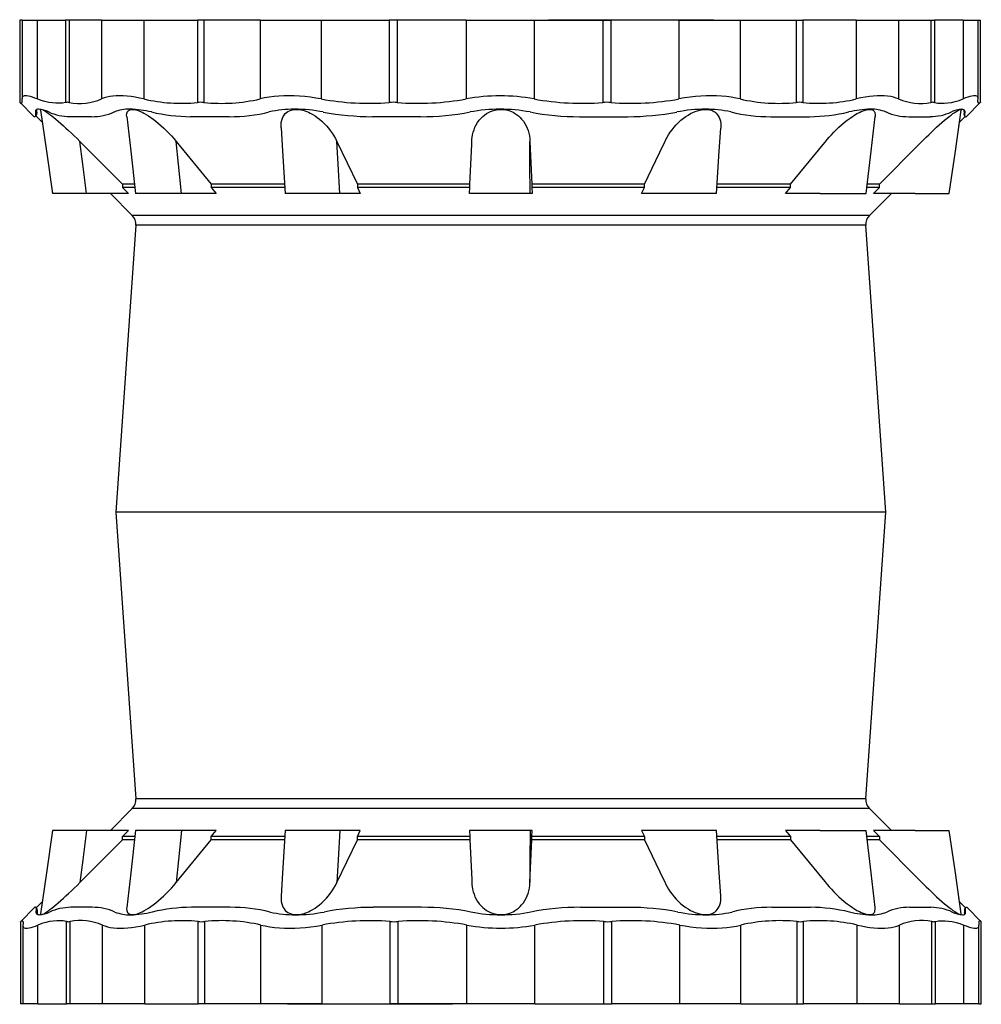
# Model space of a CAD drawing. Extents: x -171 to 1613, y -1011 to 797.
# Tile 1 of 2: x -171 to 591, y -1011 to -231. Entities that reach past the tile are written whole.
import ezdxf

# ---------------------------------------------------------------- set-up
doc = ezdxf.new("R2010")
doc.units = 0
doc.layers.get('0').update_dxf_attribs({"linetype": 'CONTINUOUS'})

msp = doc.modelspace()

# ---------------------------------------------------------------- linework, layer by layer
at = {"color": 7, "linetype": 'CONTINUOUS'}
for p, q in [((-170.57, -231.6), (-170.57, -296.55)), ((-170.42, -231.6), (-170.57, -231.6)), ((-170.42, -231.6), (-170.42, -296.68)), ((-168.74, -231.6), (-170.42, -231.6)), ((-168.74, -231.6), (-168.74, -293.41)), ((-168.74, -231.6), (-156.75, -231.6)), ((-156.75, -231.6), (-156.75, -293.86)), ((-156.75, -231.6), (-134.17, -231.6)), ((-134.17, -231.6), (-134.17, -296.68)), ((-131.36, -231.6), (-134.17, -231.6)), ((-131.36, -231.6), (-131.36, -296.68)), ((-105.68, -231.6), (-131.36, -231.6)), ((-105.68, -231.6), (-105.68, -293.86)), ((-105.68, -231.6), (-72.2, -231.6)), ((-72.2, -231.6), (-72.2, -293.86)), ((-72.2, -231.6), (-29.79, -231.6)), ((-29.79, -231.6), (-29.79, -296.68)), ((-24.73, -231.6), (-29.79, -231.6)), ((-24.73, -231.6), (-24.73, -296.68)), ((19.83, -231.6), (-24.73, -231.6)), ((19.83, -231.6), (19.83, -293.86)), ((19.83, -231.6), (68.21, -231.6)), ((68.21, -231.6), (68.21, -293.86)), ((68.21, -231.6), (122.05, -231.6)), ((122.05, -231.6), (122.05, -296.68)), ((128.36, -231.6), (122.05, -231.6)), ((128.36, -231.6), (128.36, -296.68)), ((182.97, -231.6), (128.36, -231.6)), ((182.97, -231.6), (182.97, -293.86)), ((182.97, -231.6), (236.67, -231.6)), ((236.67, -231.6), (236.67, -293.86)), ((236.67, -231.6), (291.27, -231.6)), ((248.25, -231.1), (248.25, -231.6)), ((248.25, -231.1), (248.48, -231.1)), ((248.48, -231.1), (248.48, -231.6)), ((248.48, -231.1), (251.03, -231.1)), ((251.03, -231.1), (251.03, -231.6)), ((251.03, -231.1), (251.06, -231.1)), ((251.06, -231.1), (251.06, -231.6)), ((251.06, -231.1), (254.54, -231.1)), ((254.54, -231.1), (254.54, -231.6)), ((254.54, -231.1), (255.33, -231.1)), ((255.33, -231.1), (255.33, -231.6)), ((255.33, -231.1), (256.32, -231.1)), ((256.32, -231.1), (256.32, -231.6)), ((256.32, -231.1), (256.35, -231.1)), ((256.35, -231.1), (256.35, -231.6)), ((256.35, -231.1), (259.83, -231.1)), ((259.83, -231.1), (259.83, -231.6)), ((259.83, -231.1), (260.61, -231.1)), ((260.61, -231.1), (260.61, -231.6)), ((260.61, -231.1), (304.44, -231.1)), ((291.27, -231.6), (291.27, -296.68)), ((291.27, -231.6), (297.59, -231.6)), ((297.59, -231.6), (297.59, -296.68)), ((351.42, -231.6), (297.59, -231.6)), ((304.44, -231.1), (304.44, -231.6)), ((304.44, -231.1), (304.87, -231.1)), ((304.87, -231.1), (304.87, -231.6)), ((304.87, -231.1), (308.22, -231.1)), ((308.22, -231.1), (308.22, -231.6)), ((308.22, -231.1), (309.32, -231.1)), ((309.32, -231.1), (309.32, -231.6)), ((309.32, -231.1), (337.02, -231.1)), ((337.02, -231.1), (337.02, -231.6)), ((337.02, -231.1), (337.69, -231.1)), ((337.69, -231.1), (337.69, -231.6)), ((337.69, -231.1), (378.31, -231.1)), ((351.42, -231.6), (351.42, -293.86)), ((351.42, -231.6), (399.81, -231.6)), ((378.31, -231.1), (378.31, -231.6)), ((378.31, -231.1), (378.74, -231.1)), ((378.74, -231.6), (378.74, -231.1)), ((399.81, -231.6), (399.81, -293.86)), ((399.81, -231.6), (444.36, -231.6)), ((444.36, -231.6), (444.36, -296.68)), ((444.36, -231.6), (449.43, -231.6)), ((449.43, -231.6), (449.43, -296.68)), ((491.83, -231.6), (449.43, -231.6)), ((491.83, -231.6), (491.83, -293.86)), ((491.83, -231.6), (525.32, -231.6)), ((525.32, -231.6), (525.32, -293.86)), ((525.32, -231.6), (551, -231.6)), ((551, -231.6), (551, -296.68)), ((551, -231.6), (553.81, -231.6)), ((553.81, -231.6), (553.81, -296.68)), ((576.39, -231.6), (553.81, -231.6)), ((576.39, -231.6), (576.39, -293.86)), ((576.39, -231.6), (588.37, -231.6)), ((588.37, -293.41), (588.37, -231.6)), ((588.37, -231.6), (590.06, -231.6)), ((590.06, -231.6), (590.06, -296.68)), ((590.06, -231.6), (590.2, -231.6)), ((590.2, -296.55), (590.2, -231.6)), ((-170.57, -296.55), (-159.2, -307.91)), ((-158.1, -304.21), (-157.07, -303.17)), ((577.74, -304.21), (577.33, -303.8)), ((578.84, -307.91), (590.2, -296.55)), ((-158.68, -307.91), (-159.2, -307.91)), ((-157.79, -307.24), (-152.67, -312.37)), ((-113.69, -307.91), (-130.69, -307.91)), ((-4.62, -307.91), (-35.25, -307.91)), ((146.92, -307.91), (108.72, -307.91)), ((272.72, -307.91), (310.91, -307.91)), ((424.26, -307.91), (454.89, -307.91)), ((533.33, -307.91), (550.32, -307.91)), ((573.57, -312.37), (578.08, -307.85)), ((578.32, -307.91), (578.84, -307.91)), ((-123, -327.46), (-89.26, -361.49)), ((-46.74, -327.46), (-18.94, -361.49)), ((80.47, -327.46), (96.8, -361.49)), ((233.41, -327.46), (235.06, -361.49)), ((-79.71, -361.49), (-89.26, -361.49)), ((-89.26, -361.49), (-89.26, -363.96)), ((-89.26, -363.96), (-84.45, -368.81)), ((-79.42, -363.96), (-89.26, -363.96)), ((-18.94, -361.49), (-18.95, -363.96)), ((-18.95, -363.96), (-14.99, -368.81)), ((39.29, -363.96), (-18.95, -363.96)), ((39.14, -361.49), (-18.94, -361.49)), ((96.8, -361.49), (96.79, -363.96)), ((96.79, -363.96), (99.12, -368.81)), ((185.85, -363.96), (96.79, -363.96)), ((185.84, -361.49), (96.8, -361.49)), ((185.62, -368.81), (185.85, -363.96)), ((185.85, -363.96), (185.84, -361.49)), ((235.06, -361.49), (235.05, -363.96)), ((235.05, -363.96), (235.29, -368.81)), ((324.11, -363.96), (235.05, -363.96)), ((324.1, -361.49), (235.06, -361.49)), ((321.78, -368.81), (324.11, -363.96)), ((324.11, -363.96), (324.1, -361.49)), ((439.85, -363.96), (381.61, -363.96)), ((439.85, -361.49), (381.76, -361.49)), ((435.89, -368.81), (439.85, -363.96)), ((439.85, -363.96), (439.85, -361.49)), ((510.16, -363.96), (500.34, -363.96)), ((510.16, -361.49), (500.62, -361.49)), ((505.35, -368.81), (510.16, -363.96)), ((510.16, -363.96), (510.16, -361.49)), ((-144.83, -367.33), (-144.62, -368.81)), ((-117.56, -368.81), (-144.6, -368.81)), ((-84.45, -368.81), (-117.56, -368.81)), ((-98.7, -368.81), (-81.43, -386.08)), ((-42.32, -368.81), (-78.87, -368.81)), ((-14.99, -368.81), (-42.32, -368.81)), ((82.98, -368.81), (39.62, -368.81)), ((99.12, -368.81), (82.98, -368.81)), ((187.38, -368.81), (185.62, -368.81)), ((233.53, -368.81), (187.38, -368.81)), ((235.29, -368.81), (233.53, -368.81)), ((337.92, -368.81), (321.78, -368.81)), ((381.29, -368.81), (337.92, -368.81)), ((463.22, -368.81), (435.89, -368.81)), ((463.22, -368.81), (499.77, -368.81)), ((502.33, -386.08), (519.6, -368.81)), ((538.46, -368.81), (505.35, -368.81)), ((538.46, -368.81), (565.51, -368.81)), ((502.33, -386.08), (-81.43, -386.08)), ((-78.53, -393.85), (-94.41, -621.01)), ((499.43, -393.85), (-78.53, -393.85)), ((515.31, -621.01), (499.43, -393.85)), ((-94.41, -621.01), (-78.53, -848.17)), ((515.31, -621.01), (-94.41, -621.01)), ((499.43, -848.17), (515.31, -621.01)), ((499.43, -848.17), (-78.53, -848.17)), ((-81.43, -855.94), (-98.7, -873.21)), ((502.33, -855.94), (-81.43, -855.94)), ((519.6, -873.21), (502.33, -855.94)), ((-144.62, -873.21), (-144.83, -874.69)), ((-117.56, -873.21), (-144.6, -873.21)), ((-84.45, -873.21), (-117.56, -873.21)), ((-89.26, -878.06), (-84.45, -873.21)), ((-42.32, -873.21), (-78.87, -873.21)), ((-14.99, -873.21), (-42.32, -873.21)), ((-18.95, -878.06), (-14.99, -873.21)), ((82.98, -873.21), (39.62, -873.21)), ((99.12, -873.21), (82.98, -873.21)), ((96.79, -878.06), (99.12, -873.21)), ((185.62, -873.21), (185.85, -878.06)), ((187.38, -873.21), (185.62, -873.21)), ((233.53, -873.21), (187.38, -873.21)), ((235.29, -873.21), (233.53, -873.21)), ((235.05, -878.06), (235.29, -873.21)), ((321.78, -873.21), (324.11, -878.06)), ((337.92, -873.21), (321.78, -873.21)), ((381.29, -873.21), (337.92, -873.21)), ((435.89, -873.21), (439.85, -878.06)), ((463.22, -873.21), (435.89, -873.21)), ((463.22, -873.21), (499.77, -873.21)), ((505.35, -873.21), (510.16, -878.06)), ((538.46, -873.21), (505.35, -873.21)), ((538.46, -873.21), (565.51, -873.21)), ((-123, -914.55), (-89.26, -880.53)), ((-79.42, -878.06), (-89.26, -878.06)), ((-89.26, -880.53), (-89.26, -878.06)), ((-79.71, -880.53), (-89.26, -880.53)), ((-46.74, -914.55), (-18.94, -880.53)), ((39.29, -878.06), (-18.95, -878.06)), ((-18.94, -880.53), (-18.95, -878.06)), ((39.14, -880.53), (-18.94, -880.53)), ((80.47, -914.55), (96.8, -880.53)), ((96.8, -880.53), (96.79, -878.06)), ((185.85, -878.06), (96.79, -878.06)), ((185.84, -880.53), (96.8, -880.53)), ((185.85, -878.06), (185.84, -880.53)), ((233.41, -914.55), (235.06, -880.53)), ((235.06, -880.53), (235.05, -878.06)), ((324.11, -878.06), (235.05, -878.06)), ((324.1, -880.53), (235.06, -880.53)), ((324.11, -878.06), (324.1, -880.53)), ((439.85, -878.06), (381.61, -878.06)), ((439.85, -880.53), (381.76, -880.53)), ((439.85, -878.06), (439.85, -880.53)), ((510.16, -878.06), (500.34, -878.06)), ((510.16, -880.53), (500.62, -880.53)), ((510.16, -878.06), (510.16, -880.53)), ((-158.57, -934.1), (-169.93, -945.47)), ((-158.05, -934.1), (-158.57, -934.1)), ((-152.67, -929.65), (-157.48, -934.46)), ((-113.06, -934.1), (-130.05, -934.1)), ((-3.99, -934.1), (-34.62, -934.1)), ((147.55, -934.1), (109.36, -934.1)), ((273.35, -934.1), (311.55, -934.1)), ((424.89, -934.1), (455.52, -934.1)), ((533.96, -934.1), (550.96, -934.1)), ((578.38, -934.46), (573.57, -929.65)), ((578.95, -934.1), (579.47, -934.1)), ((590.84, -945.47), (579.47, -934.1)), ((-157.47, -937.81), (-156.75, -938.53)), ((578.37, -937.81), (577.65, -938.53)), ((-169.93, -945.47), (-169.93, -1010.41)), ((-169.79, -1010.41), (-169.79, -945.34)), ((-168.1, -948.61), (-168.1, -1010.41)), ((-156.12, -1010.41), (-156.12, -948.15)), ((-133.54, -1010.41), (-133.54, -945.34)), ((-130.73, -1010.41), (-130.73, -945.34)), ((-105.05, -1010.41), (-105.05, -948.15)), ((-71.56, -1010.41), (-71.56, -948.15)), ((-29.16, -1010.41), (-29.16, -945.34)), ((-24.09, -1010.41), (-24.09, -945.34)), ((20.46, -1010.41), (20.46, -948.15)), ((68.85, -1010.41), (68.85, -948.15)), ((122.68, -1010.41), (122.68, -945.34)), ((129, -1010.41), (129, -945.34)), ((183.6, -1010.41), (183.6, -948.15)), ((237.3, -1010.41), (237.3, -948.15)), ((291.91, -1010.41), (291.91, -945.34)), ((298.22, -1010.41), (298.22, -945.34)), ((352.06, -1010.41), (352.06, -948.15)), ((400.44, -1010.41), (400.44, -948.15)), ((445, -1010.41), (445, -945.34)), ((450.06, -1010.41), (450.06, -945.34)), ((492.47, -1010.41), (492.47, -948.15)), ((525.95, -1010.41), (525.95, -948.15)), ((551.63, -1010.41), (551.63, -945.34)), ((554.44, -1010.41), (554.44, -945.34)), ((577.02, -1010.41), (577.02, -948.15)), ((589.01, -1010.41), (589.01, -948.61)), ((590.69, -1010.41), (590.69, -945.34)), ((590.84, -1010.41), (590.84, -945.47)), ((-169.79, -1010.41), (-169.93, -1010.41)), ((-168.1, -1010.41), (-169.79, -1010.41)), ((-156.12, -1010.41), (-168.1, -1010.41)), ((-156.12, -1010.41), (-133.54, -1010.41)), ((-130.73, -1010.41), (-133.54, -1010.41)), ((-105.05, -1010.41), (-130.73, -1010.41)), ((-71.56, -1010.41), (-105.05, -1010.41)), ((-71.56, -1010.41), (-29.16, -1010.41)), ((-24.09, -1010.41), (-29.16, -1010.41)), ((20.46, -1010.41), (-24.09, -1010.41)), ((68.85, -1010.41), (20.46, -1010.41)), ((41.53, -1010.41), (41.53, -1010.91)), ((41.96, -1010.91), (41.53, -1010.91)), ((41.96, -1010.91), (41.96, -1010.41)), ((82.58, -1010.91), (41.96, -1010.91)), ((68.85, -1010.41), (122.68, -1010.41)), ((82.58, -1010.91), (82.58, -1010.41)), ((83.25, -1010.91), (82.58, -1010.91)), ((83.25, -1010.91), (83.25, -1010.41)), ((110.95, -1010.91), (83.25, -1010.91)), ((110.95, -1010.91), (110.95, -1010.41)), ((112.05, -1010.91), (110.95, -1010.91)), ((112.05, -1010.91), (112.05, -1010.41)), ((115.4, -1010.91), (112.05, -1010.91)), ((115.4, -1010.91), (115.4, -1010.41)), ((115.83, -1010.91), (115.4, -1010.91)), ((115.83, -1010.91), (115.83, -1010.41)), ((159.66, -1010.91), (115.83, -1010.91)), ((129, -1010.41), (122.68, -1010.41)), ((183.6, -1010.41), (129, -1010.41)), ((159.66, -1010.91), (159.66, -1010.41)), ((160.44, -1010.91), (159.66, -1010.91)), ((160.44, -1010.91), (160.44, -1010.41)), ((163.92, -1010.91), (160.44, -1010.91)), ((163.92, -1010.91), (163.92, -1010.41)), ((163.95, -1010.91), (163.92, -1010.91)), ((163.95, -1010.91), (163.95, -1010.41)), ((164.95, -1010.91), (163.95, -1010.91)), ((164.95, -1010.91), (164.95, -1010.41)), ((165.73, -1010.91), (164.95, -1010.91)), ((165.73, -1010.91), (165.73, -1010.41)), ((169.21, -1010.91), (165.73, -1010.91)), ((169.21, -1010.91), (169.21, -1010.41)), ((169.24, -1010.91), (169.21, -1010.91)), ((169.24, -1010.91), (169.24, -1010.41)), ((171.79, -1010.91), (169.24, -1010.91)), ((171.79, -1010.91), (171.79, -1010.41)), ((172.02, -1010.91), (171.79, -1010.91)), ((172.02, -1010.91), (172.02, -1010.41)), ((237.3, -1010.41), (183.6, -1010.41)), ((237.3, -1010.41), (291.91, -1010.41)), ((291.91, -1010.41), (298.22, -1010.41)), ((352.06, -1010.41), (298.22, -1010.41)), ((400.44, -1010.41), (352.06, -1010.41)), ((400.44, -1010.41), (445, -1010.41)), ((445, -1010.41), (450.06, -1010.41)), ((492.47, -1010.41), (450.06, -1010.41)), ((525.95, -1010.41), (492.47, -1010.41)), ((525.95, -1010.41), (551.63, -1010.41)), ((551.63, -1010.41), (554.44, -1010.41)), ((577.02, -1010.41), (554.44, -1010.41)), ((589.01, -1010.41), (577.02, -1010.41)), ((589.01, -1010.41), (590.69, -1010.41)), ((590.69, -1010.41), (590.84, -1010.41))]:
    msp.add_line(p, q, dxfattribs=at)
for points in [[(-170.42, -296.68), (-169.87, -297.11), (-169.41, -297.32), (-169.05, -297.31), (-168.78, -297.08), (-168.61, -296.61), (-168.54, -295.92), (-168.57, -295), (-168.7, -293.86)], [(-156.75, -293.86), (-158.69, -293.14), (-160.48, -292.53), (-162.11, -292.06), (-163.59, -291.71), (-164.9, -291.5), (-166.02, -291.43), (-166.92, -291.5), (-167.65, -291.7), (-168.19, -292.03), (-168.55, -292.51), (-168.72, -293.12), (-168.7, -293.86)], [(-134.17, -296.68), (-136.66, -297.11), (-139.24, -297.32), (-141.91, -297.31), (-144.67, -297.08), (-147.57, -296.61), (-150.55, -295.92), (-153.61, -295), (-156.75, -293.86)], [(-72.2, -293.86), (-75.68, -293.14), (-79.06, -292.53), (-82.33, -292.06), (-85.55, -291.71), (-88.64, -291.5), (-91.58, -291.43), (-94.3, -291.5), (-96.88, -291.7), (-99.3, -292.03), (-101.6, -292.51), (-103.73, -293.12), (-105.68, -293.86)], [(68.21, -293.86), (63.89, -293.14), (59.58, -292.53), (55.32, -292.06), (51, -291.71), (46.74, -291.5), (42.56, -291.43), (38.55, -291.5), (34.64, -291.7), (30.82, -292.03), (27.03, -292.51), (23.36, -293.12), (19.83, -293.86)], [(399.81, -293.86), (396.36, -293.14), (392.78, -292.53), (389.08, -292.06), (385.19, -291.71), (381.18, -291.5), (377.08, -291.43), (373, -291.5), (368.84, -291.7), (364.62, -292.03), (360.26, -292.51), (355.85, -293.12), (351.42, -293.86)], [(525.32, -293.86), (523.41, -293.14), (521.34, -292.53), (519.1, -292.06), (516.64, -291.71), (514, -291.5), (511.21, -291.43), (508.34, -291.5), (505.33, -291.7), (502.19, -292.03), (498.85, -292.51), (495.4, -293.12), (491.83, -293.86)], [(553.81, -296.68), (556.29, -297.11), (558.87, -297.32), (561.54, -297.31), (564.3, -297.08), (567.2, -296.61), (570.19, -295.92), (573.25, -295), (576.39, -293.86)], [(588.34, -293.86), (588.36, -293.14), (588.2, -292.53), (587.86, -292.06), (587.32, -291.71), (586.58, -291.5), (585.65, -291.43), (584.56, -291.5), (583.29, -291.7), (581.85, -292.03), (580.2, -292.51), (578.38, -293.12), (576.39, -293.86)], [(590.06, -296.68), (589.51, -297.11), (589.05, -297.32), (588.68, -297.31), (588.42, -297.08), (588.25, -296.61), (588.18, -295.92), (588.21, -295), (588.34, -293.86)], [(-170.57, -296.55), (-170.53, -296.58), (-170.42, -296.68)], [(-155.71, -302), (-156.53, -302.06), (-157.17, -302.25), (-157.65, -302.55), (-157.96, -302.98), (-158.11, -303.52), (-158.1, -304.21)], [(-157.07, -303.17), (-157.09, -302.51), (-157.01, -302.2)], [(-154.03, -302.76), (-154.05, -302.69), (-154.03, -302.41), (-153.91, -302.22), (-153.86, -302.2)], [(-154.04, -302.76), (-149.41, -335.23), (-144.62, -368.81)], [(-151.95, -302.66), (-151.53, -302.88), (-150.77, -303.32), (-149.93, -303.84), (-149.03, -304.45), (-148.08, -305.11), (-146.65, -306.16), (-145.15, -307.3), (-143.61, -308.53), (-142.04, -309.81), (-140.04, -311.5), (-138.01, -313.25), (-135.96, -315.06), (-133.92, -316.91), (-131.89, -318.79), (-129.63, -320.92), (-127.39, -323.09), (-125.18, -325.27), (-123, -327.46)], [(-85.82, -307.65), (-85.89, -306.6), (-85.82, -305.52), (-85.57, -304.54), (-85.2, -303.81), (-84.69, -303.18), (-84.01, -302.69), (-83.39, -302.41), (-82.67, -302.22), (-81.87, -302.13), (-80.98, -302.13), (-79.85, -302.26), (-78.63, -302.51), (-77.35, -302.88), (-76.12, -303.32), (-74.84, -303.84), (-73.55, -304.45), (-72.25, -305.11), (-70.4, -306.16), (-68.54, -307.3), (-66.71, -308.53), (-64.91, -309.81), (-62.71, -311.5), (-60.56, -313.25), (-58.48, -315.06), (-56.46, -316.91), (-54.53, -318.79), (-52.44, -320.92), (-50.44, -323.09), (-48.54, -325.27), (-46.74, -327.46)], [(36.4, -316.64), (36.37, -316.31), (36.36, -314.43), (36.52, -312.56), (36.88, -310.75), (37.44, -309.02), (38.03, -307.78), (38.77, -306.6), (39.67, -305.52), (40.74, -304.54), (41.8, -303.81), (43.01, -303.18), (44.34, -302.69), (45.44, -302.41), (46.62, -302.22), (47.85, -302.13), (49.13, -302.13), (50.67, -302.26), (52.25, -302.51), (53.83, -302.88), (55.29, -303.32), (56.75, -303.84), (58.17, -304.45), (59.56, -305.11), (61.48, -306.16), (63.33, -307.3), (65.09, -308.53), (66.76, -309.81), (68.72, -311.5), (70.56, -313.25), (72.27, -315.06), (73.86, -316.91), (75.32, -318.79), (76.82, -320.92), (78.18, -323.09), (79.39, -325.27), (80.47, -327.46), (80.47, -327.46)], [(185.84, -361.49), (187.35, -330.02), (187.44, -328.05), (187.56, -326.08), (187.76, -324.12), (188.07, -322.17), (188.54, -320.2), (189.16, -318.24), (189.92, -316.31), (190.84, -314.43), (191.95, -312.56), (193.25, -310.75), (194.75, -309.02), (196.02, -307.78), (197.43, -306.6), (198.98, -305.52), (200.66, -304.54), (202.21, -303.81), (203.86, -303.18), (205.6, -302.69), (206.96, -302.41), (208.36, -302.22), (209.78, -302.13), (211.2, -302.13), (212.85, -302.26), (214.46, -302.51), (216.03, -302.88), (217.43, -303.32), (218.78, -303.84), (220.06, -304.45), (221.27, -305.11), (222.87, -306.16), (224.34, -307.3), (225.68, -308.53), (226.88, -309.81), (228.22, -311.5), (229.39, -313.25), (230.39, -315.06), (231.24, -316.91), (231.93, -318.79), (232.55, -320.92), (233, -323.09), (233.29, -325.27), (233.41, -327.46)], [(324.1, -361.49), (339.19, -330.02), (340.14, -328.05), (341.1, -326.08), (342.14, -324.12), (343.28, -322.17), (344.57, -320.2), (345.99, -318.24), (347.54, -316.31), (349.21, -314.43), (351.05, -312.56), (353.03, -310.75), (355.16, -309.02), (356.87, -307.78), (358.68, -306.6), (360.56, -305.52), (362.52, -304.54), (364.25, -303.81), (366.03, -303.18), (367.82, -302.69), (369.17, -302.41), (370.52, -302.22), (371.84, -302.13), (373.12, -302.13), (374.54, -302.26), (375.89, -302.51), (377.13, -302.88), (378.19, -303.32), (379.16, -303.84), (380.04, -304.45), (380.83, -305.11), (381.8, -306.16), (382.6, -307.3), (383.25, -308.53), (383.75, -309.81), (384.2, -311.5), (384.47, -313.25), (384.56, -315.06), (384.5, -316.91), (384.5, -316.92)], [(439.85, -361.49), (465.54, -330.02), (467.14, -328.05), (468.77, -326.08), (470.43, -324.12), (472.17, -322.17), (474.04, -320.2), (475.98, -318.24), (478, -316.31), (480.09, -314.43), (482.3, -312.56), (484.57, -310.75), (486.91, -309.02), (488.72, -307.78), (490.56, -306.6), (492.41, -305.52), (494.26, -304.54), (495.83, -303.81), (497.38, -303.18), (498.87, -302.69), (499.94, -302.41), (500.97, -302.22), (501.94, -302.13), (502.82, -302.13), (503.74, -302.26), (504.54, -302.51), (505.22, -302.88), (505.73, -303.32), (506.13, -303.84), (506.43, -304.45), (506.64, -305.11), (506.78, -306.16), (506.76, -307.3), (506.71, -307.66)], [(510.16, -361.49), (541.36, -330.02), (543.31, -328.05), (545.27, -326.08), (547.24, -324.12), (549.23, -322.17), (551.3, -320.2), (553.38, -318.24), (555.48, -316.31), (557.57, -314.43), (559.7, -312.56), (561.82, -310.75), (563.91, -309.02), (565.45, -307.78), (566.97, -306.6), (568.42, -305.52), (569.79, -304.54), (570.89, -303.81), (571.9, -303.18), (572.79, -302.69), (573.38, -302.41), (573.88, -302.22), (574.3, -302.13), (574.61, -302.13), (574.85, -302.26), (574.95, -302.51), (574.93, -302.76)], [(565.52, -368.81), (570.31, -335.23), (574.94, -302.76)], [(575.35, -302), (576.17, -302.06), (576.81, -302.25), (577.29, -302.55), (577.6, -302.98), (577.75, -303.52), (577.74, -304.21)], [(590.2, -296.55), (590.17, -296.58), (590.06, -296.68)], [(-158.1, -304.21), (-158.04, -304.74), (-157.96, -305.63), (-157.95, -306.37), (-158, -306.97), (-158.08, -307.33), (-158.23, -307.65), (-158.43, -307.85), (-158.68, -307.91)], [(-158.32, -307.77), (-157.8, -307.25), (-157.27, -306.72)], [(-85.83, -307.65), (-82.69, -335.23), (-78.87, -368.81)], [(499.77, -368.81), (503.59, -335.23), (506.73, -307.66)], [(577.54, -307.35), (577.75, -307.56), (577.95, -307.76)], [(577.74, -304.21), (577.67, -304.74), (577.6, -305.63), (577.59, -306.37), (577.64, -306.97), (577.72, -307.33), (577.86, -307.65), (578.06, -307.85), (578.32, -307.91)], [(36.39, -316.65), (37.54, -335.23), (39.61, -368.81)], [(381.29, -368.81), (383.37, -335.23), (384.5, -316.93)], [(565.52, -368.81), (570.31, -335.23), (573.57, -312.37)], [(-117.56, -368.81), (-120.6, -345.65), (-123, -327.46)], [(-42.32, -368.81), (-44.79, -345.65), (-46.74, -327.46)], [(82.98, -368.81), (81.57, -345.65), (80.47, -327.46)], [(233.53, -368.81), (233.46, -345.65), (233.41, -327.46)], [(-144.62, -873.21), (-149.41, -906.78), (-154.04, -939.26)], [(-117.56, -873.21), (-120.6, -896.36), (-123, -914.55)], [(-78.87, -873.21), (-82.69, -906.78), (-85.83, -934.36)], [(-42.32, -873.21), (-44.79, -896.36), (-46.74, -914.55)], [(39.61, -873.21), (37.54, -906.78), (36.39, -925.37)], [(82.98, -873.21), (81.57, -896.36), (80.47, -914.55)], [(233.53, -873.21), (233.46, -896.36), (233.41, -914.55)], [(384.5, -925.09), (383.37, -906.78), (381.29, -873.21)], [(506.73, -934.35), (503.59, -906.78), (499.77, -873.21)], [(574.94, -939.25), (570.31, -906.78), (565.52, -873.21)], [(573.57, -929.65), (570.31, -906.78), (565.52, -873.21)], [(185.84, -880.53), (187.35, -911.99), (187.44, -913.96), (187.56, -915.93), (187.76, -917.89), (188.07, -919.84), (188.54, -921.82), (189.16, -923.78), (189.92, -925.7), (190.84, -927.59), (191.95, -929.46), (193.25, -931.27), (194.75, -933), (196.02, -934.24), (197.43, -935.41), (198.98, -936.5), (200.66, -937.48), (202.21, -938.21), (203.86, -938.83), (205.6, -939.33), (206.96, -939.6), (208.36, -939.79), (209.78, -939.89), (211.2, -939.89), (212.85, -939.76), (214.46, -939.51), (216.03, -939.14), (217.43, -938.7), (218.78, -938.17), (220.06, -937.57), (221.27, -936.91), (222.87, -935.86), (224.34, -934.71), (225.68, -933.49), (226.88, -932.2), (228.22, -930.52), (229.39, -928.77), (230.39, -926.96), (231.24, -925.11), (231.93, -923.23), (232.55, -921.09), (233, -918.93), (233.29, -916.75), (233.41, -914.55)], [(324.1, -880.53), (339.19, -911.99), (340.14, -913.96), (341.1, -915.93), (342.14, -917.89), (343.28, -919.84), (344.57, -921.82), (345.99, -923.78), (347.54, -925.7), (349.21, -927.59), (351.05, -929.46), (353.03, -931.27), (355.16, -933), (356.87, -934.24), (358.68, -935.41), (360.56, -936.5), (362.52, -937.48), (364.25, -938.21), (366.03, -938.83), (367.82, -939.33), (369.17, -939.6), (370.52, -939.79), (371.84, -939.89), (373.12, -939.89), (374.54, -939.76), (375.89, -939.51), (377.13, -939.14), (378.19, -938.7), (379.16, -938.17), (380.04, -937.57), (380.83, -936.91), (381.8, -935.86), (382.6, -934.71), (383.25, -933.49), (383.75, -932.2), (384.2, -930.52), (384.47, -928.77), (384.56, -926.96), (384.5, -925.11), (384.5, -925.09)], [(439.85, -880.53), (465.54, -911.99), (467.14, -913.96), (468.77, -915.93), (470.43, -917.89), (472.17, -919.84), (474.04, -921.82), (475.98, -923.78), (478, -925.7), (480.09, -927.59), (482.3, -929.46), (484.57, -931.27), (486.91, -933), (488.72, -934.24), (490.56, -935.41), (492.41, -936.5), (494.26, -937.48), (495.83, -938.21), (497.38, -938.83), (498.87, -939.33), (499.94, -939.6), (500.97, -939.79), (501.94, -939.89), (502.82, -939.89), (503.74, -939.76), (504.54, -939.51), (505.22, -939.14), (505.73, -938.7), (506.13, -938.17), (506.43, -937.57), (506.64, -936.91), (506.78, -935.86), (506.76, -934.71), (506.71, -934.35)], [(510.16, -880.53), (541.36, -911.99), (543.31, -913.96), (545.27, -915.93), (547.24, -917.89), (549.23, -919.84), (551.3, -921.82), (553.38, -923.78), (555.48, -925.7), (557.57, -927.59), (559.7, -929.46), (561.82, -931.27), (563.91, -933), (565.45, -934.24), (566.97, -935.41), (568.42, -936.5), (569.79, -937.48), (570.89, -938.21), (571.9, -938.83), (572.79, -939.33), (573.38, -939.6), (573.73, -939.73)], [(-152.81, -939.73), (-152.26, -939.51), (-151.53, -939.14), (-150.77, -938.7), (-149.93, -938.17), (-149.03, -937.57), (-148.08, -936.91), (-146.65, -935.86), (-145.15, -934.71), (-143.61, -933.49), (-142.04, -932.2), (-140.04, -930.52), (-138.01, -928.77), (-135.96, -926.96), (-133.92, -925.11), (-131.89, -923.23), (-129.63, -921.09), (-127.39, -918.93), (-125.18, -916.75), (-123, -914.55)], [(-85.82, -934.37), (-85.89, -935.41), (-85.82, -936.5), (-85.57, -937.48), (-85.2, -938.21), (-84.69, -938.83), (-84.01, -939.33), (-83.39, -939.6), (-82.67, -939.79), (-81.87, -939.89), (-80.98, -939.89), (-79.85, -939.76), (-78.63, -939.51), (-77.35, -939.14), (-76.12, -938.7), (-74.84, -938.17), (-73.55, -937.57), (-72.25, -936.91), (-70.4, -935.86), (-68.54, -934.71), (-66.71, -933.49), (-64.91, -932.2), (-62.71, -930.52), (-60.56, -928.77), (-58.48, -926.96), (-56.46, -925.11), (-54.53, -923.23), (-52.44, -921.09), (-50.44, -918.93), (-48.54, -916.75), (-46.74, -914.55)], [(36.4, -925.37), (36.37, -925.7), (36.36, -927.59), (36.52, -929.46), (36.88, -931.27), (37.44, -933), (38.03, -934.24), (38.77, -935.41), (39.67, -936.5), (40.74, -937.48), (41.8, -938.21), (43.01, -938.83), (44.34, -939.33), (45.44, -939.6), (46.62, -939.79), (47.85, -939.89), (49.13, -939.89), (50.67, -939.76), (52.25, -939.51), (53.83, -939.14), (55.29, -938.7), (56.75, -938.17), (58.17, -937.57), (59.56, -936.91), (61.48, -935.86), (63.33, -934.71), (65.09, -933.49), (66.76, -932.2), (68.72, -930.52), (70.56, -928.77), (72.27, -926.96), (73.86, -925.11), (75.32, -923.23), (76.82, -921.09), (78.18, -918.93), (79.39, -916.75), (80.47, -914.55), (80.47, -914.55)], [(-157.47, -937.81), (-157.4, -937.27), (-157.33, -936.39), (-157.32, -935.64), (-157.37, -935.04), (-157.45, -934.69), (-157.59, -934.36), (-157.79, -934.17), (-158.05, -934.1)], [(-156.95, -934.98), (-157.32, -934.61), (-157.69, -934.25)], [(578.59, -934.25), (578.22, -934.61), (577.86, -934.98)], [(578.37, -937.81), (578.31, -937.27), (578.23, -936.39), (578.22, -935.64), (578.27, -935.04), (578.35, -934.69), (578.5, -934.36), (578.7, -934.17), (578.95, -934.1)], [(-155.08, -940.02), (-155.9, -939.95), (-156.54, -939.77), (-157.02, -939.46), (-157.33, -939.04), (-157.48, -938.5), (-157.47, -937.81)], [(-156.75, -938.53), (-156.77, -939.19), (-156.63, -939.71)], [(-154.03, -939.26), (-154.05, -939.33), (-154.03, -939.6), (-153.91, -939.79), (-153.69, -939.89), (-153.69, -939.89)], [(574.58, -939.89), (574.61, -939.89), (574.85, -939.76), (574.95, -939.51), (574.93, -939.25)], [(575.98, -940.02), (576.8, -939.95), (577.44, -939.77), (577.92, -939.46), (578.23, -939.04), (578.38, -938.5), (578.37, -937.81)], [(577.53, -939.71), (577.67, -939.21), (577.65, -938.53)], [(-169.93, -945.47), (-169.9, -945.44), (-169.79, -945.34)], [(-169.79, -945.34), (-169.24, -944.91), (-168.78, -944.69), (-168.41, -944.7), (-168.15, -944.94), (-167.98, -945.4), (-167.91, -946.1), (-167.94, -947.02), (-168.07, -948.15)], [(-168.07, -948.15), (-168.09, -948.88), (-167.93, -949.48), (-167.59, -949.96), (-167.05, -950.3), (-166.31, -950.51), (-165.38, -950.58), (-164.29, -950.52), (-163.02, -950.32), (-161.58, -949.98), (-159.93, -949.51), (-158.11, -948.9), (-156.12, -948.15)], [(-133.54, -945.34), (-136.02, -944.91), (-138.6, -944.69), (-141.28, -944.7), (-144.03, -944.94), (-146.93, -945.4), (-149.92, -946.1), (-152.98, -947.02), (-156.12, -948.15)], [(-105.05, -948.15), (-103.14, -948.88), (-101.07, -949.48), (-98.83, -949.96), (-96.37, -950.3), (-93.73, -950.51), (-90.94, -950.58), (-88.07, -950.52), (-85.06, -950.32), (-81.92, -949.98), (-78.58, -949.51), (-75.13, -948.9), (-71.56, -948.15)], [(20.46, -948.15), (23.91, -948.88), (27.49, -949.48), (31.19, -949.96), (35.08, -950.3), (39.09, -950.51), (43.19, -950.58), (47.27, -950.52), (51.43, -950.32), (55.65, -949.98), (60.01, -949.51), (64.42, -948.9), (68.85, -948.15)], [(352.06, -948.15), (356.38, -948.88), (360.69, -949.48), (364.95, -949.96), (369.27, -950.3), (373.53, -950.51), (377.71, -950.58), (381.72, -950.52), (385.63, -950.32), (389.45, -949.98), (393.24, -949.51), (396.91, -948.9), (400.44, -948.15)], [(492.47, -948.15), (495.95, -948.88), (499.33, -949.48), (502.6, -949.96), (505.82, -950.3), (508.91, -950.51), (511.85, -950.58), (514.57, -950.52), (517.15, -950.32), (519.57, -949.98), (521.87, -949.51), (524, -948.9), (525.95, -948.15)], [(554.44, -945.34), (556.93, -944.91), (559.51, -944.69), (562.18, -944.7), (564.94, -944.94), (567.84, -945.4), (570.82, -946.1), (573.88, -947.02), (577.02, -948.15)], [(577.02, -948.15), (578.96, -948.88), (580.75, -949.48), (582.38, -949.96), (583.86, -950.3), (585.17, -950.51), (586.29, -950.58), (587.19, -950.52), (587.92, -950.32), (588.46, -949.98), (588.82, -949.51), (588.99, -948.9), (588.97, -948.15)], [(590.69, -945.34), (590.14, -944.91), (589.68, -944.69), (589.32, -944.7), (589.05, -944.94), (588.88, -945.4), (588.81, -946.1), (588.84, -947.02), (588.97, -948.15)], [(590.84, -945.47), (590.8, -945.44), (590.69, -945.34)]]:
    msp.add_lwpolyline(points, dxfattribs=at)
for centre, radius, start, end in [((-123.3, -251.58), 45.81, 259.86821, 292.62601), ((-42.57, -168.15), 129.16, 256.73696, 275.67732), ((-11, -159.75), 137.61, 264.27496, 282.94601), ((105.7, -92.84), 204.49, 259.43586, 274.58558), ((145.05, -89.1), 208.24, 265.40356, 280.4912), ((209.82, -440.56), 149.13, 79.62775, 100.37225), ((274.59, -89.1), 208.24, 259.5088, 274.59644), ((313.93, -92.84), 204.49, 265.41442, 280.56414), ((430.64, -159.75), 137.61, 257.05399, 275.72504), ((462.2, -168.15), 129.16, 264.32268, 283.26304), ((542.94, -251.58), 45.81, 247.37401, 280.13179), ((-161.96, -304.68), 5.11, 336.37428, 17.12763), ((-158.09, -326.96), 25.08, 65.16195, 84.57088), ((-132.77, -304.27), 7.72, 79.51567, 100.48433), ((-84.27, -332.88), 30.89, 88.22385, 111.86376), ((-84.61, -379.3), 77.31, 76.24258, 89.04154), ((-27.26, -321.59), 25.04, 84.19916, 95.80084), ((46.48, -388.31), 86.32, 89.56018, 102.99227), ((46.55, -425.22), 123.22, 79.1357, 89.72725), ((125.21, -335.48), 38.93, 85.35044, 94.64956), ((209.72, -429.32), 127.32, 89.95676, 100.68411), ((209.91, -429.32), 127.32, 79.31589, 90.04324), ((294.43, -335.48), 38.93, 85.35043, 94.64957), ((373.08, -425.22), 123.22, 90.27273, 100.86432), ((373.16, -388.31), 86.32, 77.00773, 90.43982), ((446.9, -321.59), 25.04, 84.19918, 95.80082), ((504.25, -379.3), 77.31, 90.95846, 103.75742), ((503.91, -332.88), 30.89, 68.13636, 91.77602), ((552.4, -304.27), 7.72, 79.5158, 100.4842), ((577.72, -326.96), 25.08, 95.42941, 114.83775), ((575.75, -303.37), 1.64, 344.93129, 35.17312), ((582.04, -305.28), 4.94, 162.51238, 204.63252), ((-129.49, -262.24), 45.68, 246.70848, 268.4988), ((-113.34, -264.46), 43.45, 269.5452, 293.84455), ((-34.46, -170.1), 137.81, 256.67584, 269.67264), ((-4.38, -172.61), 135.3, 269.89939, 283.44405), ((109.15, -97.03), 210.89, 259.24009, 269.88367), ((146.85, -98.12), 209.79, 270.01768, 280.78751), ((272.78, -98.12), 209.79, 259.21249, 269.98232), ((310.49, -97.03), 210.89, 270.11633, 280.7599), ((424.02, -172.61), 135.3, 256.55595, 270.10061), ((454.1, -170.1), 137.81, 270.32739, 283.32413), ((532.98, -264.46), 43.45, 246.15537, 270.45489), ((549.13, -262.24), 45.68, 271.50114, 293.29163), ((-88.5, -393.15), 10, 356, 45), ((509.41, -393.15), 10, 135, 184), ((-88.5, -848.87), 10, 315, 4), ((509.41, -848.87), 10, 176, 225), ((-161.64, -937.03), 5.11, 342.95932, 23.72722), ((-128.86, -979.77), 45.68, 91.50097, 113.29179), ((-112.71, -977.55), 43.45, 66.1553, 90.45495), ((-33.83, -1071.91), 137.81, 90.3273, 103.32422), ((-3.75, -1069.4), 135.3, 76.55588, 90.10068), ((109.78, -1144.99), 210.88, 90.11626, 100.75998), ((147.49, -1143.89), 209.79, 79.21242, 89.98239), ((273.42, -1143.89), 209.79, 90.01761, 100.78758), ((311.12, -1144.99), 210.88, 79.24002, 89.88374), ((424.65, -1069.4), 135.3, 89.89932, 103.44412), ((454.73, -1071.91), 137.81, 76.67578, 89.6727), ((533.61, -977.55), 43.45, 89.54505, 113.8447), ((549.76, -979.77), 45.68, 66.70821, 88.49903), ((582.36, -937.04), 4.93, 155.45207, 197.58974), ((-157.45, -915.05), 25.08, 275.42936, 294.83742), ((-83.64, -909.14), 30.89, 248.13644, 271.77622), ((-83.98, -862.71), 77.31, 270.95842, 283.75727), ((47.11, -853.7), 86.32, 257.00782, 270.43989), ((47.19, -816.8), 123.22, 270.27271, 280.86419), ((210.36, -812.69), 127.32, 259.31599, 270.04328), ((210.55, -812.69), 127.32, 269.95672, 280.68401), ((373.72, -816.8), 123.22, 259.13581, 269.72729), ((373.79, -853.7), 86.32, 269.56011, 282.99218), ((504.88, -862.71), 77.31, 256.24273, 269.04158), ((504.54, -909.14), 30.89, 268.22378, 291.86356), ((578.36, -915.05), 25.08, 245.16258, 264.57064), ((-132.13, -937.75), 7.72, 259.51383, 280.48617), ((-122.67, -990.44), 45.81, 67.37411, 100.13167), ((-41.93, -1073.86), 129.16, 84.32278, 103.26294), ((-26.63, -920.43), 25.04, 264.19807, 275.80193), ((-10.37, -1082.27), 137.61, 77.05409, 95.72495), ((106.34, -1149.18), 204.49, 85.4145, 100.56406), ((125.84, -906.54), 38.93, 265.34954, 274.65046), ((145.68, -1152.91), 208.24, 79.50887, 94.59636), ((210.45, -801.45), 149.13, 259.62773, 280.37227), ((275.22, -1152.91), 208.24, 85.40364, 100.49113), ((295.06, -906.54), 38.93, 265.34954, 274.65046), ((314.57, -1149.18), 204.49, 79.43594, 94.5855), ((431.27, -1082.27), 137.61, 84.27505, 102.94591), ((447.53, -920.43), 25.04, 264.19807, 275.80193), ((462.84, -1073.86), 129.16, 76.73706, 95.67722), ((543.57, -990.44), 45.81, 79.86833, 112.62589), ((553.04, -937.75), 7.72, 259.51383, 280.48617)]:
    msp.add_arc(centre, radius, start, end, dxfattribs=at)

doc.saveas('drawing.dxf')
